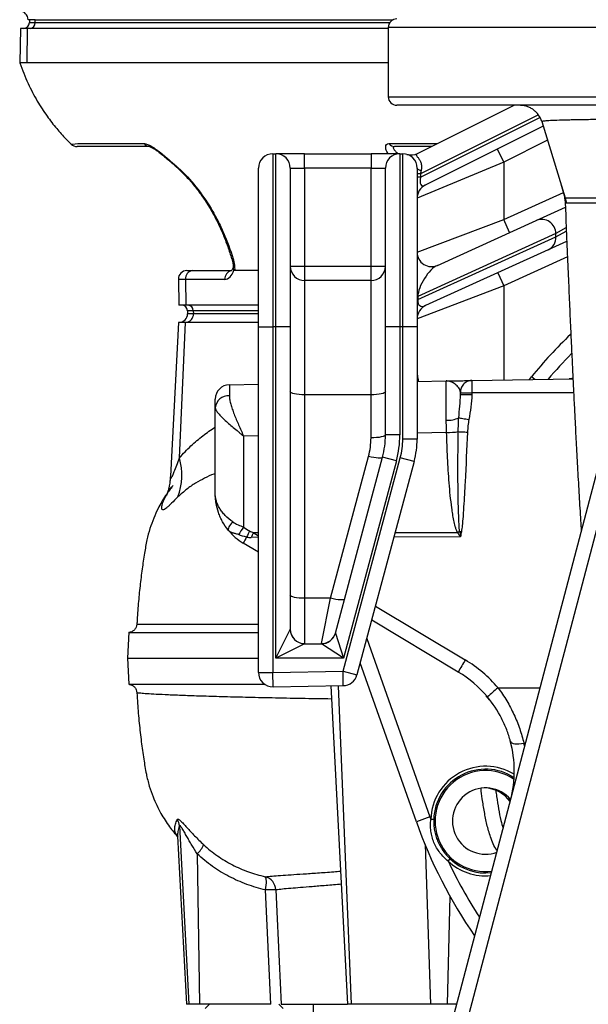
# Model space of a CAD drawing. Header units: millimetres. Extents: x 2249 to 3569, y 988 to 5170.
# Tile 2 of 11: x 2249 to 2644, y 1399 to 2082. Entities that reach past the tile are written whole.
import ezdxf

# ---------------------------------------------------------------- set-up
doc = ezdxf.new("R2010")
doc.units = ezdxf.units.MM
doc.header["$LTSCALE"] = 2

msp = doc.modelspace()

# ---------------------------------------------------------------- linework, layer by layer
at = {"color": 7, "linetype": 'Continuous', "lineweight": 25}
for p, q in [((2258.47, 2081.87), (2255.25, 2081.87)), ((2256.18, 2081.87), (2256.18, 2079.87)), ((2260.2, 2081.87), (2258.47, 2081.87)), ((2260.2, 2079.87), (2260.2, 2081.87)), ((2505.05, 2076.47), (2505.05, 2028.47)), ((2250.07, 2075.87), (2249.66, 2051.85)), ((2254.91, 2075.87), (2250.07, 2075.87)), ((2254.55, 2051.87), (2254.91, 2075.87)), ((2505.05, 2075.87), (2254.91, 2075.87)), ((2505.05, 2051.87), (2254.55, 2051.87)), ((3179.05, 2022.47), (2511.05, 2022.47)), ((2525.4, 1989.04), (2592.25, 2022.47)), ((2611.52, 2011.16), (2627.73, 1958.3)), ((2611.52, 2011.16), (2611.52, 2011.16)), ((2612.49, 2007.99), (2530.58, 1967.04)), ((2289.66, 1995.88), (2335.72, 1995.88)), ((2425.05, 1988.87), (2425.05, 1868.87)), ((2425.05, 1988.87), (2427.05, 1988.87)), ((2427.05, 1868.87), (2427.05, 1988.87)), ((2447.05, 1988.87), (2427.05, 1988.87)), ((2447.05, 1978.87), (2447.05, 1988.87)), ((2447.05, 1988.87), (2493.05, 1988.87)), ((2493.05, 1988.87), (2493.05, 1978.87)), ((2513.05, 1988.87), (2493.05, 1988.87)), ((2535.05, 1993.87), (2509.36, 1993.87)), ((2513.05, 1988.87), (2513.05, 1868.87)), ((2513.05, 1988.87), (2515.05, 1988.87)), ((2515.05, 1868.87), (2515.05, 1988.87)), ((2580.58, 1992.04), (2585.05, 1983.09)), ((2585.05, 1983.09), (2525.05, 1958.09)), ((2585.05, 1983.09), (2585.05, 1943.3)), ((2415.05, 1868.87), (2415.05, 1978.87)), ((2437.05, 1978.87), (2437.05, 1868.87)), ((2437.05, 1978.87), (2447.05, 1978.87)), ((2447.05, 1978.87), (2447.05, 1910.87)), ((2493.05, 1978.87), (2447.05, 1978.87)), ((2493.05, 1978.87), (2503.05, 1978.87)), ((2493.05, 1910.87), (2493.05, 1978.87)), ((2503.05, 1868.87), (2503.05, 1978.87)), ((2525.05, 1978.87), (2525.05, 1868.87)), ((2527.29, 1974.92), (2525.05, 1974.92)), ((2527.29, 1974.92), (2527.29, 1972.69)), ((2527.29, 1972.69), (2525.05, 1972.69)), ((2624.78, 1967.92), (2627.52, 1958.33)), ((2627.73, 1958.3), (2627.73, 1958.3)), ((2627.89, 1954.53), (2627.88, 1954.52)), ((2607.63, 1942.58), (2627.83, 1951.76)), ((2525.05, 1920.57), (2585.05, 1943.3)), ((2539.19, 1911.46), (2607.63, 1942.58)), ((2589.19, 1934.2), (2585.05, 1943.3)), ((2621.31, 1933.47), (2525.5, 1889.91)), ((2621.31, 1931.28), (2621.31, 1933.47)), ((2525.5, 1887.72), (2621.31, 1931.28)), ((2628.58, 1927.94), (2615.9, 1922.17)), ((2615.9, 1922.17), (2530.92, 1883.53)), ((2396.61, 1916.14), (2396.62, 1916.11)), ((2365.46, 1907.87), (2369.53, 1907.87)), ((2369.53, 1907.87), (2396.21, 1907.87)), ((2415.05, 1907.87), (2398.49, 1907.87)), ((2437.05, 1910.87), (2447.05, 1910.87)), ((2447.05, 1910.87), (2447.05, 1900.87)), ((2447.05, 1910.87), (2493.05, 1910.87)), ((2493.05, 1910.87), (2503.05, 1910.87)), ((2493.05, 1900.87), (2493.05, 1910.87)), ((2580.92, 1906.27), (2585.05, 1897.16)), ((2359.46, 1901.76), (2359.77, 1883.87)), ((2364.34, 1901.76), (2364.61, 1883.87)), ((2391.75, 1901.76), (2364.34, 1901.76)), ((2447.05, 1900.87), (2447.05, 1821.66)), ((2493.05, 1900.87), (2447.05, 1900.87)), ((2493.05, 1821.66), (2493.05, 1900.87)), ((2585.05, 1897.16), (2525.05, 1874.43)), ((2525.5, 1889.91), (2525.05, 1889.91)), ((2525.5, 1887.72), (2525.05, 1887.72)), ((2525.5, 1889.91), (2525.5, 1887.72)), ((2364.61, 1883.87), (2359.77, 1883.87)), ((2415.05, 1883.87), (2364.61, 1883.87)), ((2365.8, 1880.01), (2365.88, 1877.87)), ((2369.83, 1880.01), (2369.89, 1877.87)), ((2359.56, 1871.87), (2353.98, 1765.3)), ((2364.43, 1871.87), (2359.56, 1871.87)), ((2360.16, 1777.83), (2364.43, 1871.87)), ((2415.05, 1871.87), (2364.43, 1871.87)), ((2369.89, 1877.87), (2365.88, 1877.87)), ((2415.05, 1877.87), (2369.89, 1877.87)), ((2415.05, 1868.87), (2425.05, 1868.87)), ((2415.05, 1629.06), (2415.05, 1868.87)), ((2425.05, 1868.87), (2425.05, 1629.06)), ((2427.05, 1868.87), (2425.05, 1868.87)), ((2437.05, 1868.87), (2427.05, 1868.87)), ((2427.05, 1638.96), (2427.05, 1868.87)), ((2437.05, 1868.87), (2437.05, 1659.01)), ((2503.05, 1793.87), (2503.05, 1868.87)), ((2513.05, 1868.87), (2503.05, 1868.87)), ((2513.05, 1868.87), (2513.05, 1793.87)), ((2515.05, 1868.87), (2513.05, 1868.87)), ((2525.05, 1868.87), (2515.05, 1868.87)), ((2515.05, 1790.98), (2515.05, 1868.87)), ((2525.05, 1868.87), (2525.05, 1790.98)), ((2525.05, 1830.91), (2545.23, 1831.26)), ((2562.98, 1831.57), (2633.4, 1832.8)), ((2394.88, 1828.64), (2415.05, 1828.99)), ((2385.05, 1812.83), (2385.05, 1818.64)), ((2447.05, 1821.66), (2447.05, 1680.55)), ((2493.05, 1821.66), (2447.05, 1821.66)), ((2493.05, 1791.8), (2493.05, 1821.66)), ((2555.05, 1823.09), (2555.05, 1823.57)), ((2555.05, 1821.87), (2555.05, 1823.09)), ((2555.05, 1823.09), (2562.91, 1823.09)), ((2555.05, 1821.87), (2562.91, 1821.87)), ((2562.91, 1823.09), (2562.91, 1821.87)), ((2385.05, 1753.11), (2385.05, 1812.83)), ((2404.71, 1793), (2404.71, 1729.82)), ((2513.05, 1793.87), (2503.05, 1793.87)), ((2525.05, 1790.98), (2515.05, 1790.98)), ((2465.01, 1680.55), (2491.35, 1778.85)), ((2468.34, 1656.42), (2501.01, 1778.35)), ((2473.66, 1629.91), (2513.35, 1778.04)), ((2510.67, 1775.76), (2501.01, 1778.35)), ((2523.01, 1775.45), (2513.35, 1778.04)), ((2456.98, 1035.96), (2651.19, 1773.74)), ((2510.67, 1775.76), (2474.01, 1638.96)), ((2523.01, 1775.45), (2483.32, 1627.32)), ((2655.1, 1749.96), (2467.91, 1038.86)), ((2415.05, 1712.47), (2404.47, 1718.81)), ((2447.05, 1680.55), (2447.05, 1649.06)), ((2465.01, 1680.55), (2447.05, 1680.55)), ((2458.68, 1649.06), (2465.01, 1680.55)), ((2330.82, 1662.55), (2330.87, 1662.55)), ((2553.56, 1629.36), (2493.52, 1665.39)), ((2325.06, 1656.98), (2324.11, 1638.87)), ((2427.05, 1638.96), (2437.04, 1658.92)), ((2468.34, 1656.34), (2474.01, 1638.96)), ((2447.02, 1648.94), (2427.05, 1638.96)), ((2447.02, 1648.94), (2458.69, 1648.94)), ((2474.01, 1638.96), (2458.69, 1648.94)), ((2324.11, 1638.87), (2325.06, 1620.87)), ((2474.01, 1638.96), (2427.05, 1638.96)), ((2524.52, 1525.46), (2485.55, 1635.63)), ((2415.05, 1629.06), (2425.05, 1629.06)), ((2425.05, 1629.06), (2473.66, 1629.91)), ((2473.66, 1629.91), (2483.32, 1627.32)), ((2425.23, 1619.06), (2473.83, 1619.91)), ((2425.23, 1619.07), (2425.23, 1619.06)), ((2465.26, 1619.76), (2476.83, 1398.87)), ((2473.83, 1619.91), (2473.83, 1619.91)), ((2331.02, 1614.98), (2331.02, 1614.98)), ((2575.29, 1610), (2572.89, 1612.96)), ((2590.94, 1576), (2589.52, 1581.94)), ((2533.95, 1528.8), (2524.52, 1525.46)), ((2536.53, 1527.12), (2534.53, 1527.18)), ((2360.18, 1522.57), (2366.64, 1398.87)), ((2358.98, 1515.21), (2358.54, 1515.75)), ((2358.94, 1515.45), (2365.05, 1398.87)), ((2372.6, 1503.18), (2374.02, 1398.87)), ((2546.5, 1498.27), (2547.87, 1499.73)), ((2423.51, 1398.87), (2419.85, 1478.23)), ((2564.55, 1444.62), (2564.55, 1444.59)), ((2366.64, 1398.87), (2365.05, 1398.87)), ((2374.02, 1398.87), (2366.64, 1398.87)), ((2423.51, 1398.87), (2374.02, 1398.87)), ((2381.05, 1398.87), (2378.05, 1395.87)), ((2432.05, 1395.87), (2429.05, 1398.87)), ((2430.77, 1398.87), (2476.83, 1398.87)), ((2453.05, 1398.87), (2453.05, 1384.87)), ((2479.21, 1398.87), (2476.83, 1398.87)), ((2534.31, 1398.87), (2479.21, 1398.87)), ((2545.79, 1398.87), (2534.31, 1398.87)), ((2552.51, 1398.87), (2545.79, 1398.87))]:
    msp.add_line(p, q, dxfattribs=at)
at = {"color": 8, "linetype": 'Continuous', "lineweight": 25}
for p, q in [((2256.18, 2079.87), (2260.2, 2079.87)), ((2260.2, 2081.87), (2508.45, 2081.87)), ((2260.2, 2079.87), (2506.11, 2079.87)), ((3185.05, 2076.47), (2505.05, 2076.47)), ((2505.05, 2028.47), (3185.05, 2028.47)), ((2609.16, 2015.86), (2527.29, 1974.92)), ((2527.29, 1972.69), (2610.06, 2014.07)), ((2505.48, 1995.88), (2539.08, 1995.88)), ((2615.46, 1998.3), (2585.05, 1983.09)), ((2585.05, 1943.3), (2626.44, 1962.11)), ((2628.39, 1954.56), (2627.89, 1954.53)), ((2628.21, 1937.39), (2621.31, 1933.47)), ((2621.31, 1931.28), (2628.27, 1935.23)), ((2629.26, 1917.26), (2585.05, 1897.16)), ((2364.34, 1901.76), (2359.46, 1901.76)), ((2585.05, 1897.16), (2585.05, 1831.96)), ((2369.83, 1880.01), (2365.8, 1880.01)), ((2415.05, 1880.01), (2369.83, 1880.01)), ((2602.95, 1832.27), (2604.35, 1834.22)), ((2606.67, 1832.33), (2604.35, 1834.22)), ((2633.54, 1823.09), (2562.91, 1823.09)), ((2415.05, 1793.18), (2404.71, 1793)), ((2545.5, 1795.45), (2525.05, 1795.1)), ((2415.05, 1722.88), (2409.95, 1722.75)), ((2411.42, 1726.05), (2415.05, 1726.06)), ((2411.42, 1726.05), (2415.05, 1723.81)), ((2555.05, 1723.05), (2508.96, 1723.01)), ((2509.8, 1726.14), (2552.98, 1726.18)), ((2496.13, 1675.14), (2558.43, 1637.76)), ((2490.12, 1652.69), (2533.95, 1528.8)), ((2425.23, 1619.06), (2425.05, 1629.06)), ((2473.83, 1619.91), (2473.66, 1629.91)), ((2470.39, 1619.85), (2479.21, 1398.87)), ((2581.12, 1618.37), (2610.29, 1618.37)), ((2600.21, 1580.08), (2599.03, 1580.08)), ((2589.59, 1539.8), (2588.59, 1542.42)), ((2358.54, 1515.75), (2358.43, 1515.89)), ((2530.55, 1509.68), (2534.31, 1398.87)), ((2547.75, 1473.91), (2545.79, 1398.87))]:
    msp.add_line(p, q, dxfattribs=at)
at = {"color": 8, "linetype": 'Continuous', "lineweight": 25, "flags": 128}
for points in [[(2285.22, 1995.57), (2285.2, 1995.56), (2286.12, 1995.63), (2288.02, 1995.76), (2289.66, 1995.88), (2289.66, 1995.88), (2289.66, 1995.88)], [(2358.46, 1979.46), (2358.79, 1979.25), (2359.31, 1979.16)], [(2627.15, 1958.34), (2627.73, 1958.3), (2627.73, 1958.3), (2627.73, 1958.3)], [(2358.96, 1515.23), (2358.95, 1515.24), (2358.43, 1515.89)]]:
    msp.add_lwpolyline(points, dxfattribs=at)
at = {"color": 7, "linetype": 'Continuous', "lineweight": 25, "flags": 128}
for points in [[(2527.76, 1977.13), (2527.15, 1977.31), (2526.61, 1977.51), (2526.14, 1977.72), (2525.76, 1977.94), (2525.45, 1978.16), (2525.23, 1978.39), (2525.1, 1978.63), (2525.05, 1978.87)], [(2447.05, 1821.66), (2445.1, 1821.7), (2443.23, 1821.82), (2441.5, 1822.01), (2439.98, 1822.27), (2438.74, 1822.58), (2437.82, 1822.94), (2437.25, 1823.33), (2437.05, 1823.74)], [(2503.05, 1823.74), (2502.86, 1823.33), (2502.29, 1822.94), (2501.37, 1822.58), (2500.13, 1822.27), (2498.61, 1822.01), (2496.88, 1821.82), (2495.01, 1821.7), (2493.05, 1821.66)], [(2553.92, 1805.71), (2554.46, 1805.62), (2555.12, 1805.5), (2555.9, 1805.37), (2556.77, 1805.22), (2557.72, 1805.06), (2558.74, 1804.89), (2559.79, 1804.71), (2560.87, 1804.53)], [(2503.05, 1793.87), (2502.86, 1793.47), (2502.29, 1793.08), (2501.37, 1792.72), (2500.13, 1792.4), (2498.61, 1792.15), (2496.88, 1791.95), (2495.01, 1791.84), (2493.05, 1791.8)], [(2553.54, 1796.11), (2554.13, 1796.08), (2554.79, 1796.04), (2555.54, 1796.01), (2556.34, 1795.97), (2557.2, 1795.93), (2558.1, 1795.88), (2559.03, 1795.84), (2559.97, 1795.79)], [(2501.01, 1778.35), (2500.74, 1778.03), (2500.13, 1777.81), (2499.21, 1777.71), (2498, 1777.72), (2496.56, 1777.85), (2494.93, 1778.08), (2493.17, 1778.42), (2491.35, 1778.85)], [(2397.29, 1733.49), (2396.41, 1732.58), (2395.64, 1731.67), (2395, 1730.79), (2394.5, 1729.97), (2394.18, 1729.22), (2394.02, 1728.57), (2394.04, 1728.03), (2394.23, 1727.62)], [(2554.5, 1726.95), (2554.66, 1726.92), (2554.81, 1726.89), (2554.96, 1726.86), (2555.11, 1726.83), (2555.27, 1726.8), (2555.42, 1726.78), (2555.57, 1726.75), (2555.73, 1726.72)], [(2447.05, 1680.55), (2445.1, 1680.59), (2443.23, 1680.71), (2441.5, 1680.9), (2439.98, 1681.16), (2438.74, 1681.48), (2437.82, 1681.84), (2437.25, 1682.23), (2437.05, 1682.63)], [(2474.67, 1680.04), (2474.4, 1679.72), (2473.79, 1679.51), (2472.87, 1679.4), (2471.66, 1679.42), (2470.22, 1679.54), (2468.59, 1679.78), (2466.83, 1680.12), (2465.01, 1680.55)], [(2589.72, 1581.31), (2590.04, 1580.72), (2590.67, 1580.24), (2591.58, 1579.87), (2592.74, 1579.63), (2594.11, 1579.53), (2595.65, 1579.58), (2597.31, 1579.76), (2599.03, 1580.08)], [(2419.85, 1478.23), (2420.16, 1479.92), (2420.38, 1481.54), (2420.5, 1483.04), (2420.52, 1484.38), (2420.45, 1485.52), (2420.28, 1486.41), (2420.01, 1487.05), (2419.66, 1487.4)], [(2427.11, 1478.23), (2428.03, 1458.27), (2430.77, 1398.87)]]:
    msp.add_lwpolyline(points, dxfattribs=at)
at = {"color": 7, "linetype": 'Continuous', "lineweight": 25}
for centre, radius, start, end in [((2249.25, 2081.87), 6, 0, 88), ((2252.18, 2079.87), 4, 270, 0), ((2256.45, 2079.62), 3.76, 274.40195, 3.81126), ((2511.05, 2076.47), 6, 90, 180), ((2511.05, 2028.47), 6, 180, 270), ((2289.27, 1999.87), 6, 226.8555, 270.00543), ((2339.69, 1998.8), 4.93, 216.24025, 268.93684), ((2509.45, 1998.8), 4.93, 216.24025, 268.93684), ((2425.05, 1978.87), 10, 90, 180), ((2427.05, 1978.87), 10, 0, 90), ((2513.05, 1978.87), 10, 90, 180), ((2515.05, 1978.87), 10, 0, 90), ((2520.93, 1997.99), 10, 252.91812, 296.56505), ((2535.05, 1958.09), 10, 116.56505, 180), ((2611.36, 1933.35), 9.96, 0.7218, 112.02721), ((2611.86, 1930.74), 9.47, 295.27494, 3.26956), ((2535.05, 1920.57), 10, 180, 294.4479), ((2365.46, 1901.87), 6, 90, 181), ((2369.98, 1902.23), 5.66, 94.49264, 184.70908), ((2447.05, 1910.87), 10, 180, 270), ((2493.05, 1910.87), 10, 270, 0), ((2361.8, 1879.87), 4, 2, 90), ((2366.09, 1880.14), 3.74, 357.99135, 85.77988), ((2535.05, 1874.43), 10, 114.4479, 180), ((2359.88, 1877.87), 6, 270, 0), ((2364.27, 1877.49), 5.64, 274.40195, 3.81126), ((2845.05, 1638.87), 300, 135.21168, 139.80277), ((2395.05, 1818.64), 10, 91, 180), ((2394.13, 1811.78), 9.14, 85.67802, 173.40235), ((2546.06, 1822.71), 18.73, 267.53607, 294.7954), ((2443.05, 1791.8), 50, 345, 0), ((2443.05, 1793.87), 60, 345, 0), ((2443.05, 1793.87), 70, 345, 0), ((2465.05, 1790.98), 50, 345, 0), ((2465.05, 1790.98), 60, 345, 0), ((2544.6, 1856.42), 60.98, 270.84688, 278.43075), ((2318.81, 1765.79), 43.06, 339.67069, 16.23616), ((2469.96, 1680.83), 81.59, 143.10493, 147.49542), ((2425.05, 1753.11), 40, 219.59582, 239.03624), ((2457.21, 1691.77), 59.26, 148.2513, 152.85089), ((2511.83, 1675.29), 115.33, 153.211, 155.58834), ((2528.11, 1672.13), 128.55, 155.1959, 156.80784), ((2510.05, 1814.11), 97.85, 296.02238, 297.02175), ((2447.06, 1658.96), 10.02, 180.23074, 269.76926), ((2447.03, 1659.04), 9.98, 180.138, 270.13734), ((2458.73, 1659.02), 9.96, 269.73946, 344.90172), ((2458.66, 1658.96), 10.02, 270.16759, 344.83241), ((2695.97, 1552.43), 161.86, 148.18201, 151.62078), ((2512.23, 1560.76), 89.8, 39.90503, 59.03624), ((2425.05, 1629.06), 10, 180, 271.00031), ((2473.66, 1629.91), 10, 271.00032, 345), ((2512.4, 1560.76), 80, 39.90503, 59.03624), ((2717.18, 1451.93), 214.98, 129.26652, 131.84386), ((2512.4, 1560.76), 80, 345.25212, 14.88688), ((2572.51, 1525.98), 36, 56.89661, 178.18348), ((2572.51, 1525.98), 35, 55.63185, 277.17914), ((2572.51, 1525.98), 23, 40.78406, 290.33278), ((2570.43, 1525.12), 24, 37.14782, 83.67996), ((2350.4, 1521.88), 9.8, 3.99925, 31.88351), ((2845.05, 1638.87), 340, 199.48424, 214.49386), ((2845.05, 1638.87), 330, 199.48424, 199.7822), ((2359.98, 1516.4), 18.28, 313.681, 338.37317), ((2572.51, 1525.98), 36, 226.81652, 276.55407), ((2417.11, 1477.72), 10.01, 2.92818, 75.23841), ((2423.48, 1417.43), 60.91, 86.58544, 93.41456)]:
    msp.add_arc(centre, radius, start, end, dxfattribs=at)
at = {"color": 8, "linetype": 'Continuous', "lineweight": 25}
for centre, radius, start, end in [((2397.22, 1916.71), 0.852, 224.96874, 285.40114), ((2397.5, 1902.19), 5.76, 102.81636, 184.27106), ((2845.05, 1638.87), 310, 133.56402, 140.93777), ((2512.25, 1557.01), 89.8, 13.37573, 14.88688), ((2572.51, 1525.98), 38, 58.70513, 178.18348), ((2845.05, 1638.87), 330, 205.2178, 212.96436), ((2572.51, 1525.98), 38, 226.81652, 275.38206)]:
    msp.add_arc(centre, radius, start, end, dxfattribs=at)
at = {"color": 7, "linetype": 'Continuous', "lineweight": 25}
for centre, major_axis, ratio, start_param, end_param in [((2535.05, 1982.69), (6.69, 13.65), 0.320532, 2.140391, 2.3235), ((2535.05, 1980.45), (6.69, 13.65), 0.320532, 2.3235, 3.539525), ((2391.51, 1917.76), (-0.32, 16), 0.499848, 3.131519, 4.055572), ((2535.05, 1898.6), (7.97, 13.06), 0.404518, 0.537454, 2.514573), ((2535.05, 1896.4), (7.97, 13.06), 0.404518, 2.514573, 3.679047), ((2545.05, 1791.25), (0.17, 40.01), 0.003926, 5.036695, 6.283271), ((2563.05, 1823.09), (0, 10), 0.013962, 0.558574, 1.570796), ((2395.05, 1788.63), (-0.17, 40), 0.003927, 0.000051, 0.632618), ((2386.25, 1741.18), (28.94, -16.35), 0.293763, 5.653463, 5.817361), ((2386.11, 1742.01), (28.67, -17.03), 0.053797, 5.66121, 5.825108)]:
    msp.add_ellipse(centre, major_axis=major_axis, ratio=ratio, start_param=start_param, end_param=end_param, dxfattribs=at)
for points, knots in [([(2249.66, 2051.87), (2251.42, 2047.07), (2254.79, 2037.95), (2261.28, 2025.68), (2267.99, 2015.26), (2274.73, 2006.59), (2280.41, 2000.15), (2283.95, 1996.74), (2285.2, 1995.54)], [0, 0, 0, 0, 0.227858, 0.43344, 0.617531, 0.78059, 0.92285, 1, 1, 1, 1]), ([(2611.52, 2011.16), (2611.02, 2012.79), (2610.27, 2014.31), (2608.8, 2016.4), (2608.25, 2017.05), (2607.07, 2018.26), (2606.43, 2018.82), (2605.4, 2019.58), (2605.05, 2019.82), (2604.33, 2020.27), (2603.96, 2020.48), (2602.83, 2021.06), (2602.05, 2021.39), (2600.44, 2021.92), (2599.61, 2022.13), (2598.34, 2022.33), (2597.92, 2022.38), (2597.07, 2022.45), (2596.65, 2022.47), (2596.23, 2022.47)], [0, 0, 0, 0, 0.25, 0.25, 0.375, 0.375, 0.5, 0.5, 0.5625, 0.5625, 0.625, 0.625, 0.75, 0.75, 0.875, 0.875, 0.9375, 0.9375, 1, 1, 1, 1]), ([(2845.05, 2013.47), (2837.37, 2013.47), (2829.72, 2013.46), (2818.28, 2013.46), (2814.47, 2013.45), (2806.88, 2013.44), (2803.12, 2013.44), (2791.89, 2013.42), (2784.52, 2013.41), (2769.96, 2013.37), (2762.78, 2013.35), (2752.17, 2013.32), (2748.66, 2013.31), (2741.75, 2013.28), (2738.35, 2013.27), (2728.29, 2013.22), (2721.79, 2013.19), (2709.2, 2013.12), (2703.11, 2013.09), (2694.28, 2013.03), (2691.39, 2013.01), (2687.13, 2012.98), (2685.72, 2012.96), (2682.95, 2012.94), (2681.57, 2012.93), (2674.82, 2012.88), (2669.71, 2012.83), (2660.08, 2012.73), (2655.56, 2012.68), (2647.11, 2012.56), (2643.18, 2012.5), (2638.64, 2012.42), (2637.75, 2012.41), (2636.02, 2012.38), (2635.18, 2012.36), (2632.71, 2012.31), (2631.16, 2012.28), (2626.77, 2012.17), (2624.19, 2012.1), (2619.73, 2011.94), (2617.85, 2011.86), (2615.56, 2011.72), (2614.88, 2011.68), (2613.71, 2011.58), (2613.21, 2011.53), (2612.41, 2011.43), (2612.1, 2011.38), (2611.78, 2011.3), (2611.7, 2011.27), (2611.57, 2011.21), (2611.54, 2011.18), (2611.52, 2011.16)], [0, 0, 0, 0, 0.0625, 0.0625, 0.09375, 0.09375, 0.125, 0.125, 0.1875, 0.1875, 0.25, 0.25, 0.28125, 0.28125, 0.3125, 0.3125, 0.375, 0.375, 0.4375, 0.4375, 0.46875, 0.46875, 0.484375, 0.484375, 0.5, 0.5, 0.5625, 0.5625, 0.625, 0.625, 0.6875, 0.6875, 0.703125, 0.703125, 0.71875, 0.71875, 0.75, 0.75, 0.8125, 0.8125, 0.875, 0.875, 0.90625, 0.90625, 0.9375, 0.9375, 0.96875, 0.96875, 0.984375, 0.984375, 1, 1, 1, 1]), ([(2335.72, 1995.88), (2336.06, 1995.88), (2336.44, 1995.84), (2337.25, 1995.66), (2337.68, 1995.52), (2338.59, 1995.18), (2339.06, 1994.97), (2340.04, 1994.48), (2340.55, 1994.2), (2342.09, 1993.29), (2343.13, 1992.59), (2344.73, 1991.44), (2345.26, 1991.04), (2346.33, 1990.23), (2346.86, 1989.82), (2347.91, 1988.98), (2348.43, 1988.55), (2349.48, 1987.69), (2350, 1987.25), (2351.55, 1985.94), (2352.56, 1985.08), (2354.54, 1983.36), (2355.51, 1982.5), (2356.95, 1981.24), (2357.43, 1980.82), (2358.38, 1979.99), (2358.85, 1979.58), (2359.31, 1979.16)], [0, 0, 0, 0, 0.0625, 0.0625, 0.125, 0.125, 0.1875, 0.1875, 0.25, 0.25, 0.375, 0.375, 0.4375, 0.4375, 0.5, 0.5, 0.5625, 0.5625, 0.625, 0.625, 0.75, 0.75, 0.875, 0.875, 0.9375, 0.9375, 1, 1, 1, 1]), ([(2339.6, 1993.87), (2331.56, 1993.87), (2319.5, 1993.87), (2305.75, 1993.87), (2297.34, 1993.87), (2292.46, 1993.87), (2290.07, 1993.87), (2289.28, 1993.87), (2289.36, 1993.87), (2289.38, 1993.87)], [0, 0, 0, 0, 0.440234, 0.660352, 0.770643, 0.880584, 0.927469, 0.975593, 1, 1, 1, 1]), ([(2339.49, 1993.87), (2339.48, 1993.87), (2339.46, 1993.87), (2339.97, 1993.73), (2340.96, 1993.29), (2342.38, 1992.5), (2344.17, 1991.33), (2346.31, 1989.77), (2348.73, 1987.85), (2351.42, 1985.61), (2354.32, 1983.14), (2356.73, 1981.05), (2358.05, 1979.81), (2358.45, 1979.44)], [0, 0, 0, 0, 0.029165, 0.083794, 0.147577, 0.219929, 0.305393, 0.403103, 0.514683, 0.641082, 0.781619, 0.93464, 1, 1, 1, 1]), ([(2525.4, 1989.04), (2525.13, 1988.91), (2524.89, 1988.76), (2524.55, 1988.44), (2524.44, 1988.27), (2524.42, 1987.86), (2524.51, 1987.63), (2524.83, 1987.17), (2524.97, 1987.01), (2525.28, 1986.63), (2525.46, 1986.42), (2525.85, 1985.95), (2526.05, 1985.7), (2526.45, 1985.13), (2526.66, 1984.82), (2527.23, 1983.84), (2527.55, 1983.1), (2528, 1981.47), (2528.11, 1980.62), (2528.1, 1978.88), (2527.98, 1977.99), (2527.76, 1977.13)], [0, 0, 0, 0, 0.125, 0.125, 0.25, 0.25, 0.375, 0.375, 0.4375, 0.4375, 0.5, 0.5, 0.5625, 0.5625, 0.625, 0.625, 0.75, 0.75, 0.875, 0.875, 1, 1, 1, 1]), ([(2358.5, 1979.5), (2358.77, 1979.23), (2360.94, 1977.05), (2365.13, 1973.06), (2370.55, 1966.75), (2375.69, 1959.97), (2380.44, 1952.75), (2384.84, 1945.07), (2388.77, 1937.1), (2392.19, 1928.76), (2394.71, 1921.77), (2396, 1917.43), (2396.41, 1916.05)], [0, 0, 0, 0, 0.015632, 0.126339, 0.242707, 0.356999, 0.472885, 0.590831, 0.710157, 0.824408, 0.94424, 1, 1, 1, 1]), ([(2359.31, 1979.16), (2363.76, 1975.1), (2367.88, 1970.68), (2375.49, 1961.21), (2378.99, 1956.16), (2383.79, 1948.11), (2385.32, 1945.35), (2388.21, 1939.72), (2389.56, 1936.84), (2393.38, 1928.09), (2395.58, 1922.07), (2397.45, 1915.89)], [0, 0, 0, 0, 0.25, 0.25, 0.5, 0.5, 0.625, 0.625, 0.75, 0.75, 1, 1, 1, 1]), ([(2627.64, 1958.36), (2627.32, 1958.36), (2626.98, 1958.35), (2627.14, 1958.34), (2627.15, 1958.34)], [0, 0, 0, 0, 0.937195, 1, 1, 1, 1]), ([(2627.11, 1958.32), (2627.13, 1958.24), (2627.51, 1957.28), (2627.72, 1955.99), (2627.69, 1954.78), (2627.68, 1954.53)], [0, 0, 0, 0, 0.062058, 0.799145, 1, 1, 1, 1]), ([(2627.73, 1958.3), (2627.74, 1958.3), (2627.76, 1958.3), (2627.8, 1958.3), (2627.85, 1958.3), (2627.98, 1958.3), (2628.11, 1958.29), (2628.38, 1958.29), (2628.59, 1958.29), (2629.27, 1958.28), (2629.82, 1958.28), (2631.73, 1958.27), (2633.36, 1958.27), (2637.36, 1958.26), (2639.72, 1958.26), (2643.14, 1958.26), (2643.85, 1958.26), (2645.31, 1958.26), (2646.06, 1958.27), (2648.39, 1958.27), (2650.02, 1958.27), (2655.15, 1958.27), (2658.9, 1958.27), (2667.04, 1958.28), (2671.43, 1958.29), (2678.5, 1958.29), (2680.94, 1958.29), (2685.99, 1958.3), (2688.6, 1958.3), (2696.62, 1958.3), (2702.24, 1958.3), (2708.13, 1958.31)], [0, 0, 0, 0, 0.003906, 0.003906, 0.007813, 0.015625, 0.03125, 0.03125, 0.0625, 0.0625, 0.125, 0.125, 0.25, 0.25, 0.375, 0.375, 0.40625, 0.40625, 0.4375, 0.4375, 0.5, 0.5, 0.625, 0.625, 0.75, 0.75, 0.8125, 0.8125, 0.875, 0.875, 1, 1, 1, 1]), ([(2627.74, 1954.52), (2627.8, 1952.98), (2628.16, 1943.78), (2628.81, 1927.8), (2629.68, 1907.08), (2630.52, 1887.88), (2631.31, 1870.16), (2632.06, 1853.92), (2632.74, 1839.4), (2633.36, 1826.56), (2633.92, 1815.31), (2634.41, 1805.58), (2634.85, 1796.96), (2635.44, 1785.72), (2636.23, 1771.19), (2637.21, 1753.72), (2638.1, 1738.66), (2638.64, 1730.06), (2638.84, 1726.82)], [0, 0, 0, 0, 0.017319, 0.103388, 0.184135, 0.259535, 0.33289, 0.40023, 0.461546, 0.516884, 0.566244, 0.609588, 0.646913, 0.68275, 0.763931, 0.853178, 0.944784, 1, 1, 1, 1]), ([(2708.85, 1954.5), (2702.98, 1954.5), (2697.41, 1954.51), (2686.85, 1954.52), (2681.86, 1954.52), (2672.46, 1954.54), (2668.05, 1954.54), (2661.87, 1954.55), (2659.88, 1954.55), (2656.09, 1954.56), (2654.29, 1954.56), (2649.15, 1954.57), (2646.07, 1954.57), (2640.62, 1954.58), (2638.24, 1954.58), (2635.2, 1954.58), (2634.27, 1954.58), (2632.59, 1954.58), (2631.85, 1954.58), (2629.89, 1954.57), (2628.96, 1954.57), (2628.39, 1954.56)], [0, 0, 0, 0, 0.125, 0.125, 0.25, 0.25, 0.375, 0.375, 0.4375, 0.4375, 0.5, 0.5, 0.625, 0.625, 0.75, 0.75, 0.8125, 0.8125, 0.875, 0.875, 1, 1, 1, 1]), ([(2396.58, 1916.14), (2396.77, 1915.48), (2397.22, 1913.97), (2397.49, 1911.79), (2397.55, 1910.29), (2397.48, 1909.74), (2397.48, 1909.74)], [0, 0, 0, 0, 0.2804732, 0.644946, 0.9998926, 1, 1, 1, 1]), ([(2397.45, 1915.89), (2397.66, 1915.19), (2397.84, 1914.49), (2398.14, 1913.1), (2398.26, 1912.41), (2398.44, 1911.05), (2398.49, 1910.39), (2398.54, 1909.11), (2398.53, 1908.48), (2398.49, 1907.87)], [0, 0, 0, 0, 0.25, 0.25, 0.5, 0.5, 0.75, 0.75, 1, 1, 1, 1]), ([(2397.48, 1909.98), (2397.46, 1909.92), (2397.23, 1909.29), (2396.77, 1908.43), (2396.21, 1907.73), (2396.17, 1907.71), (2396.14, 1907.69)], [0, 0, 0, 0, 0.039293, 0.386067, 0.722085, 1, 1, 1, 1]), ([(2397.56, 1909.73), (2397.53, 1909.58), (2397.43, 1909.07), (2397.79, 1908.52), (2398.04, 1908.12)], [0, 0, 0, 0, 0.291749, 1, 1, 1, 1]), ([(2545.23, 1831.26), (2545.24, 1831.26), (2547.36, 1831.3), (2551.48, 1831.37), (2557.02, 1831.47), (2560.57, 1831.53), (2562.31, 1831.56), (2562.51, 1831.56), (2562.56, 1831.56)], [0, 0, 0, 0, 0.001299, 0.272343, 0.531337, 0.789464, 0.943953, 1, 1, 1, 1]), ([(2555.05, 1823.57), (2555.05, 1824.05), (2554.93, 1824.54), (2554.51, 1825.5), (2554.23, 1825.98), (2553.21, 1827.38), (2552.34, 1828.25), (2550.46, 1829.7), (2549.44, 1830.29), (2547.88, 1830.88), (2547.36, 1831.03), (2546.56, 1831.18), (2546.3, 1831.21), (2545.76, 1831.26), (2545.49, 1831.27), (2545.23, 1831.26)], [0, 0, 0, 0, 0.125, 0.125, 0.25, 0.25, 0.5, 0.5, 0.75, 0.75, 0.875, 0.875, 0.9375, 0.9375, 1, 1, 1, 1]), ([(2562.91, 1831.57), (2562.37, 1831.56), (2561.83, 1831.5), (2560.77, 1831.26), (2560.25, 1831.08), (2559.27, 1830.64), (2558.8, 1830.37), (2557.93, 1829.74), (2557.53, 1829.38), (2556.82, 1828.61), (2556.5, 1828.19), (2555.96, 1827.3), (2555.74, 1826.84), (2555.38, 1825.9), (2555.25, 1825.41), (2555.13, 1824.7), (2555.1, 1824.47), (2555.06, 1824.01), (2555.05, 1823.79), (2555.05, 1823.57)], [0, 0, 0, 0, 0.125, 0.125, 0.25, 0.25, 0.375, 0.375, 0.5, 0.5, 0.625, 0.625, 0.75, 0.75, 0.875, 0.875, 0.9375, 0.9375, 1, 1, 1, 1]), ([(2630.4, 1832.75), (2630.41, 1832.75), (2631.3, 1832.76), (2632.18, 1832.96), (2633.05, 1833.15)], [0, 0, 0, 0, 0.0096793, 1, 1, 1, 1]), ([(2394.82, 1820.9), (2394.82, 1820.03), (2394.92, 1819.11), (2395.26, 1817.17), (2395.5, 1816.15), (2395.95, 1814.55), (2396.12, 1814), (2396.47, 1812.89), (2396.65, 1812.33), (2397.25, 1810.63), (2397.68, 1809.47), (2398.61, 1807.1), (2399.1, 1805.88), (2400.15, 1803.39), (2400.69, 1802.12), (2401.8, 1799.56), (2402.37, 1798.27), (2403.24, 1796.3), (2403.53, 1795.65), (2403.97, 1794.65), (2404.12, 1794.32), (2404.41, 1793.66), (2404.56, 1793.33), (2404.71, 1793)], [0, 0, 0, 0, 0.125, 0.125, 0.25, 0.25, 0.3125, 0.3125, 0.375, 0.375, 0.5, 0.5, 0.625, 0.625, 0.75, 0.75, 0.875, 0.875, 0.9375, 0.9375, 0.96875, 0.96875, 1, 1, 1, 1]), ([(2553.92, 1805.71), (2554.16, 1808.43), (2554.44, 1811.14), (2554.88, 1816.51), (2555.05, 1819.19), (2555.05, 1821.87)], [0, 0, 0, 0, 0.5, 0.5, 1, 1, 1, 1]), ([(2562.91, 1821.87), (2562.91, 1818.94), (2562.65, 1816.04), (2561.87, 1810.28), (2561.35, 1807.41), (2560.87, 1804.53)], [0, 0, 0, 0, 0.5, 0.5, 1, 1, 1, 1]), ([(2385.05, 1812.83), (2385.05, 1812.33), (2385.21, 1811.77), (2385.66, 1810.87), (2385.84, 1810.55), (2386.27, 1809.9), (2386.52, 1809.55), (2387.35, 1808.5), (2388.01, 1807.76), (2389.53, 1806.19), (2390.39, 1805.35), (2392.24, 1803.65), (2393.23, 1802.76), (2395.33, 1800.94), (2396.44, 1799.99), (2398.71, 1798.06), (2399.89, 1797.07), (2401.68, 1795.56), (2402.28, 1795.05), (2403.19, 1794.28), (2403.49, 1794.03), (2404.1, 1793.51), (2404.41, 1793.25), (2404.71, 1793)], [0, 0, 0, 0, 0.125, 0.125, 0.1875, 0.1875, 0.25, 0.25, 0.375, 0.375, 0.5, 0.5, 0.625, 0.625, 0.75, 0.75, 0.875, 0.875, 0.9375, 0.9375, 0.96875, 0.96875, 1, 1, 1, 1]), ([(2545.5, 1795.45), (2545.46, 1796.91), (2545.4, 1798.35), (2545.3, 1801.2), (2545.25, 1802.61), (2545.26, 1804)], [0, 0, 0, 0, 0.5, 0.5, 1, 1, 1, 1]), ([(2553.54, 1796.11), (2553.56, 1797.72), (2553.6, 1799.32), (2553.71, 1802.53), (2553.79, 1804.12), (2553.92, 1805.71)], [0, 0, 0, 0, 0.5, 0.5, 1, 1, 1, 1]), ([(2560.87, 1804.53), (2560.63, 1803.08), (2560.44, 1801.63), (2560.15, 1798.72), (2560.04, 1797.26), (2559.97, 1795.79)], [0, 0, 0, 0, 0.5, 0.5, 1, 1, 1, 1]), ([(2552.98, 1726.18), (2552.65, 1726.85), (2552.39, 1727.53), (2551.91, 1728.91), (2551.7, 1729.61), (2551.13, 1731.72), (2550.8, 1733.14), (2550.22, 1736), (2549.96, 1737.44), (2549.49, 1740.32), (2549.28, 1741.76), (2548.68, 1746.09), (2548.34, 1748.98), (2547.74, 1754.77), (2547.48, 1757.67), (2546.78, 1766.37), (2546.43, 1772.18), (2545.86, 1783.81), (2545.65, 1789.63), (2545.5, 1795.45)], [0, 0, 0, 0, 0.03125, 0.03125, 0.0625, 0.0625, 0.125, 0.125, 0.1875, 0.1875, 0.25, 0.25, 0.375, 0.375, 0.5, 0.5, 0.75, 0.75, 1, 1, 1, 1]), ([(2554.5, 1726.95), (2554.34, 1728.38), (2554.24, 1729.82), (2554.06, 1732.69), (2553.99, 1734.13), (2553.8, 1738.45), (2553.71, 1741.34), (2553.49, 1749.98), (2553.41, 1755.75), (2553.29, 1773.04), (2553.36, 1784.57), (2553.54, 1796.11)], [0, 0, 0, 0, 0.0625, 0.0625, 0.125, 0.125, 0.25, 0.25, 0.5, 0.5, 1, 1, 1, 1]), ([(2559.97, 1795.79), (2559.42, 1784.27), (2558.88, 1772.74), (2557.98, 1755.46), (2557.67, 1749.7), (2557.12, 1741.07), (2556.92, 1738.2), (2556.57, 1733.88), (2556.44, 1732.45), (2556.22, 1730.3), (2556.14, 1729.58), (2555.96, 1728.15), (2555.86, 1727.43), (2555.73, 1726.72)], [0, 0, 0, 0, 0.5, 0.5, 0.75, 0.75, 0.875, 0.875, 0.9375, 0.9375, 0.96875, 0.96875, 1, 1, 1, 1]), ([(2353.95, 1765.39), (2353.91, 1764.59), (2353.83, 1762.84), (2353.53, 1760.52), (2353.15, 1758.26), (2352.7, 1756.24), (2352.23, 1754.51), (2351.83, 1753.24), (2351.53, 1752.44), (2351.38, 1752.07), (2351.39, 1752.11), (2351.4, 1752.12)], [0, 0, 0, 0, 0.0987466, 0.2142456, 0.3124411, 0.439223, 0.559162, 0.6792159, 0.8032108, 0.9352447, 1, 1, 1, 1]), ([(2355.01, 1757.7), (2353.52, 1755.75), (2349.93, 1751.05), (2345.8, 1743.73), (2342.26, 1736.02), (2339.63, 1728.76), (2337.47, 1720.67), (2335.89, 1711.28), (2334.28, 1700.62), (2332.82, 1688.93), (2331.64, 1676.61), (2330.95, 1667.75), (2330.76, 1663), (2330.74, 1662.55)], [0, 0, 0, 0, 0.074072, 0.178623, 0.252698, 0.329753, 0.410645, 0.504264, 0.615625, 0.733818, 0.857489, 0.986588, 1, 1, 1, 1]), ([(2359.19, 1750.83), (2357.59, 1749.24), (2356.13, 1747.77), (2354.18, 1745.85), (2353.56, 1745.25), (2352.41, 1744.19), (2351.88, 1743.72), (2350.91, 1742.92), (2350.47, 1742.6), (2349.89, 1742.24), (2349.7, 1742.14), (2349.36, 1741.99), (2349.2, 1741.94), (2348.77, 1741.85), (2348.54, 1741.88), (2348.18, 1742.12), (2348.05, 1742.33), (2347.83, 1743.2), (2347.91, 1744.09), (2348.32, 1745.75), (2348.51, 1746.36), (2348.98, 1747.66), (2349.26, 1748.35), (2350.26, 1750.51), (2351.1, 1752.07), (2353.16, 1755.34), (2354.37, 1757.05), (2355.77, 1758.8)], [0, 0, 0, 0, 0.125, 0.125, 0.1875, 0.1875, 0.25, 0.25, 0.3125, 0.3125, 0.34375, 0.34375, 0.375, 0.375, 0.4375, 0.4375, 0.5, 0.5, 0.625, 0.625, 0.6875, 0.6875, 0.75, 0.75, 0.875, 0.875, 1, 1, 1, 1]), ([(2397.29, 1733.49), (2395.26, 1734.93), (2393.5, 1736.42), (2391.2, 1738.78), (2390.49, 1739.58), (2389.21, 1741.21), (2388.63, 1742.03), (2387.61, 1743.69), (2387.17, 1744.52), (2386.4, 1746.22), (2386.08, 1747.07), (2385.57, 1748.79), (2385.37, 1749.65), (2385.18, 1750.95), (2385.13, 1751.38), (2385.09, 1752.03), (2385.07, 1752.25), (2385.06, 1752.68), (2385.05, 1752.9), (2385.05, 1753.11)], [0, 0, 0, 0, 0.25, 0.25, 0.375, 0.375, 0.5, 0.5, 0.625, 0.625, 0.75, 0.75, 0.875, 0.875, 0.9375, 0.9375, 0.96875, 0.96875, 1, 1, 1, 1]), ([(2394.23, 1727.62), (2392.64, 1729.54), (2391.3, 1731.53), (2389.57, 1734.61), (2389.04, 1735.66), (2388.09, 1737.79), (2387.66, 1738.86), (2386.54, 1742.09), (2385.98, 1744.26), (2385.43, 1747.55), (2385.29, 1748.66), (2385.15, 1750.32), (2385.11, 1750.88), (2385.08, 1751.72), (2385.07, 1752), (2385.06, 1752.56), (2385.05, 1752.84), (2385.05, 1753.11)], [0, 0, 0, 0, 0.25, 0.25, 0.375, 0.375, 0.5, 0.5, 0.75, 0.75, 0.875, 0.875, 0.9375, 0.9375, 0.96875, 0.96875, 1, 1, 1, 1]), ([(2397.29, 1733.49), (2398.37, 1732.72), (2399.57, 1732.1), (2402.09, 1730.93), (2403.4, 1730.39), (2404.71, 1729.82)], [0, 0, 0, 0, 0.5, 0.5, 1, 1, 1, 1]), ([(2401.15, 1724.68), (2400.75, 1724.85), (2400.37, 1724.98), (2399.62, 1725.2), (2399.25, 1725.3), (2398.54, 1725.48), (2398.2, 1725.56), (2397.56, 1725.74), (2397.25, 1725.83), (2396.66, 1726.03), (2396.39, 1726.14), (2395.86, 1726.37), (2395.61, 1726.5), (2394.93, 1726.92), (2394.54, 1727.24), (2394.23, 1727.62)], [0, 0, 0, 0, 0.125, 0.125, 0.25, 0.25, 0.375, 0.375, 0.5, 0.5, 0.625, 0.625, 0.75, 0.75, 1, 1, 1, 1]), ([(2555.73, 1726.72), (2555.5, 1725.51), (2555.28, 1724.31), (2555.06, 1723.1), (2555.06, 1723.08), (2555.06, 1723.07), (2555.05, 1723.05)], [0, 0, 0, 0, 0.001839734, 0.001839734, 0.001839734, 0.001865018, 0.001865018, 0.001865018, 0.001865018]), ([(2330.72, 1662.55), (2330.61, 1661.85), (2330.39, 1660.39), (2329.07, 1658.53), (2327.21, 1657.21), (2325.76, 1656.98), (2325.05, 1656.87)], [0, 0, 0, 0, 0.241425, 0.500002, 0.758577, 1, 1, 1, 1]), ([(2325.3, 1656.87), (2325.25, 1656.87), (2325.09, 1656.87), (2327.05, 1656.87), (2331.39, 1656.87), (2338.68, 1656.87), (2348.36, 1656.87), (2360.39, 1656.87), (2373.78, 1656.87), (2388.54, 1656.87), (2402.04, 1656.87), (2411.5, 1656.87), (2415.05, 1656.87)], [0, 0, 0, 0, 0.044458, 0.145445, 0.266434, 0.386811, 0.506343, 0.62508, 0.743106, 0.841584, 0.940531, 1, 1, 1, 1]), ([(2324.18, 1638.87), (2324.23, 1638.87), (2324.33, 1638.87), (2325.66, 1638.87), (2328.15, 1638.87), (2332.24, 1638.87), (2338.28, 1638.87), (2345.95, 1638.87), (2355.24, 1638.87), (2366.2, 1638.87), (2378.03, 1638.87), (2390.63, 1638.87), (2402.66, 1638.87), (2411.24, 1638.87), (2415.05, 1638.87)], [0, 0, 0, 0, 0.058108, 0.129363, 0.200619, 0.295157, 0.389767, 0.484308, 0.581536, 0.678835, 0.776039, 0.855941, 0.935912, 1, 1, 1, 1]), ([(2325.19, 1620.87), (2325.15, 1620.87), (2324.85, 1620.87), (2326.37, 1620.87), (2329.76, 1620.87), (2335.34, 1620.87), (2342.75, 1620.87), (2351.99, 1620.87), (2362.98, 1620.87), (2375.61, 1620.87), (2390.31, 1620.87), (2405.02, 1620.87), (2415.47, 1620.87), (2419.62, 1620.87)], [0, 0, 0, 0, 0.014005, 0.117577, 0.221074, 0.324208, 0.426739, 0.528655, 0.629977, 0.730816, 0.831871, 0.933407, 1, 1, 1, 1]), ([(2325.06, 1620.87), (2325.77, 1620.73), (2327.23, 1620.45), (2329.09, 1619.08), (2330.4, 1617.17), (2330.62, 1615.7), (2330.73, 1614.99)], [0, 0, 0, 0, 0.242828, 0.500477, 0.757888, 1, 1, 1, 1]), ([(2330.79, 1614.96), (2330.91, 1612.51), (2331.25, 1605.48), (2332.25, 1594.14), (2333.69, 1581.24), (2335.4, 1569.48), (2337.01, 1559.18), (2339.15, 1550.44), (2342.36, 1541.21), (2346.95, 1531.61), (2352.84, 1522.39), (2357.13, 1517.36), (2359.04, 1515.11)], [0, 0, 0, 0, 0.068972, 0.198062, 0.320034, 0.43419, 0.532965, 0.613485, 0.688552, 0.809454, 0.915053, 1, 1, 1, 1]), ([(2589.72, 1581.31), (2589.01, 1583.97), (2588.15, 1586.64), (2586.62, 1590.65), (2586.07, 1591.98), (2584.89, 1594.65), (2584.25, 1595.98), (2580.89, 1602.53), (2577.63, 1607.47), (2573.77, 1612.08)], [0, 0, 0, 0, 0.25, 0.25, 0.375, 0.375, 0.5, 0.5, 1, 1, 1, 1]), ([(2581.12, 1618.37), (2583.31, 1615.46), (2585.33, 1612.45), (2589.01, 1606.28), (2590.67, 1603.11), (2592.92, 1598.24), (2593.63, 1596.59), (2594.96, 1593.29), (2595.57, 1591.64), (2597.28, 1586.68), (2598.24, 1583.37), (2599.03, 1580.08)], [0, 0, 0, 0, 0.25, 0.25, 0.5, 0.5, 0.625, 0.625, 0.75, 0.75, 1, 1, 1, 1]), ([(2358.43, 1515.89), (2357.41, 1517.37), (2356.94, 1519), (2357.02, 1521.74), (2357.18, 1522.71), (2357.76, 1524.77), (2358.18, 1525.87), (2358.72, 1527.06)], [0, 0, 0, 0, 0.5, 0.5, 0.75, 0.75, 1, 1, 1, 1]), ([(2358.72, 1527.06), (2358.79, 1527.2), (2358.88, 1527.28), (2359.14, 1527.34), (2359.31, 1527.31), (2359.7, 1527.14), (2359.93, 1527.01), (2360.43, 1526.64), (2360.71, 1526.4), (2361.61, 1525.59), (2362.28, 1524.91), (2363.38, 1523.74), (2363.76, 1523.33), (2364.55, 1522.48), (2364.95, 1522.04), (2366.18, 1520.69), (2367.04, 1519.75), (2368.85, 1517.8), (2369.79, 1516.79), (2372.71, 1513.76), (2374.77, 1511.71), (2376.97, 1509.66)], [0, 0, 0, 0, 0.0625, 0.0625, 0.125, 0.125, 0.1875, 0.1875, 0.25, 0.25, 0.375, 0.375, 0.4375, 0.4375, 0.5, 0.5, 0.625, 0.625, 0.75, 0.75, 1, 1, 1, 1]), ([(2546.5, 1498.27), (2545.43, 1499.12), (2544.42, 1500.03), (2542.52, 1501.96), (2541.64, 1502.97), (2539.99, 1505.11), (2539.24, 1506.24), (2537.86, 1508.61), (2537.25, 1509.84), (2536.2, 1512.38), (2535.76, 1513.68), (2535.05, 1516.31), (2534.78, 1517.65), (2534.41, 1520.36), (2534.32, 1521.73), (2534.3, 1524.45), (2534.37, 1525.82), (2534.53, 1527.18)], [0, 0, 0, 0, 0.125, 0.125, 0.25, 0.25, 0.375, 0.375, 0.5, 0.5, 0.625, 0.625, 0.75, 0.75, 0.875, 0.875, 1, 1, 1, 1]), ([(2536.53, 1527.12), (2536.49, 1525.83), (2536.52, 1524.56), (2536.71, 1522.01), (2536.87, 1520.74), (2537.33, 1518.23), (2537.63, 1516.99), (2538.34, 1514.56), (2538.77, 1513.37), (2539.74, 1511.02), (2540.29, 1509.87), (2541.52, 1507.62), (2542.18, 1506.54), (2543.63, 1504.45), (2544.4, 1503.45), (2546.05, 1501.53), (2546.94, 1500.61), (2547.87, 1499.73)], [0, 0, 0, 0, 0.125, 0.125, 0.25, 0.25, 0.375, 0.375, 0.5, 0.5, 0.625, 0.625, 0.75, 0.75, 0.875, 0.875, 1, 1, 1, 1]), ([(2372.6, 1503.18), (2371.28, 1505.22), (2370.01, 1507.26), (2368.2, 1510.32), (2367.6, 1511.34), (2366.44, 1513.35), (2365.88, 1514.35), (2364.77, 1516.3), (2364.23, 1517.26), (2363.44, 1518.64), (2363.18, 1519.09), (2362.67, 1519.96), (2362.43, 1520.37), (2361.94, 1521.15), (2361.71, 1521.5), (2361.26, 1522.14), (2361.05, 1522.4), (2360.68, 1522.77), (2360.52, 1522.88), (2360.29, 1522.87), (2360.21, 1522.76), (2360.18, 1522.57)], [0, 0, 0, 0, 0.25, 0.25, 0.375, 0.375, 0.5, 0.5, 0.625, 0.625, 0.6875, 0.6875, 0.75, 0.75, 0.8125, 0.8125, 0.875, 0.875, 0.9375, 0.9375, 1, 1, 1, 1]), ([(2376.97, 1509.66), (2380, 1506.83), (2383.19, 1504.27), (2389.84, 1499.62), (2393.31, 1497.53), (2398.7, 1494.75), (2400.53, 1493.88), (2404.25, 1492.25), (2406.14, 1491.5), (2411.85, 1489.43), (2415.73, 1488.29), (2419.66, 1487.4)], [0, 0, 0, 0, 0.25, 0.25, 0.5, 0.5, 0.625, 0.625, 0.75, 0.75, 1, 1, 1, 1]), ([(2419.85, 1478.23), (2415.47, 1479.24), (2411.16, 1480.52), (2404.83, 1482.86), (2402.73, 1483.71), (2398.6, 1485.54), (2396.57, 1486.51), (2390.61, 1489.64), (2386.78, 1491.98), (2379.45, 1497.17), (2375.94, 1500.03), (2372.6, 1503.18)], [0, 0, 0, 0, 0.25, 0.25, 0.375, 0.375, 0.5, 0.5, 0.75, 0.75, 1, 1, 1, 1])]:
    msp.add_open_spline(points, degree=3, knots=knots, dxfattribs=at)
for points in [[(2254.55, 2051.87), (2253.66, 2051.87), (2252.21, 2051.87), (2250.74, 2051.87), (2249.86, 2051.87), (2249.66, 2051.87), (2249.66, 2051.87)], [(2627.73, 1958.3), (2628.1, 1957.08), (2628.32, 1955.83), (2628.39, 1954.56)], [(2398.49, 1907.87), (2398.33, 1907.87), (2398.17, 1907.94), (2398.04, 1908.12)], [(2562.91, 1831.57), (2562.94, 1831.57), (2562.96, 1831.57), (2562.98, 1831.57)], [(2404.71, 1729.82), (2406.02, 1728.85), (2407.42, 1728), (2408.88, 1727.27)], [(2406.81, 1722.96), (2404.84, 1723.3), (2402.95, 1723.89), (2401.15, 1724.68)], [(2552.98, 1726.18), (2553.66, 1725.14), (2554.36, 1724.09), (2555.05, 1723.05)], [(2554.5, 1726.95), (2554.68, 1725.65), (2554.87, 1724.35), (2555.05, 1723.05)], [(2437.04, 1658.92), (2437.05, 1658.94), (2437.05, 1658.97), (2437.05, 1659.01)], [(2468.34, 1656.42), (2468.33, 1656.39), (2468.33, 1656.36), (2468.34, 1656.34)], [(2447.05, 1649.06), (2447.05, 1649.01), (2447.04, 1648.97), (2447.02, 1648.94)], [(2458.69, 1648.94), (2458.68, 1648.97), (2458.67, 1649.01), (2458.68, 1649.06)]]:
    msp.add_open_spline(points, degree=3, dxfattribs=at)
at = {"color": 8, "linetype": 'Continuous', "lineweight": 25}
for points, knots in [([(2504.85, 1988.87), (2504.56, 1989.39), (2503.57, 1991.13), (2503.05, 1993.5), (2503.57, 1995.51), (2504.84, 1995.76), (2505.48, 1995.88)], [0, 0, 0, 0, 0.14389, 0.487573, 0.744696, 1, 1, 1, 1]), ([(2509.36, 1993.87), (2509.03, 1993.82), (2508.64, 1993.76), (2508.34, 1993.31), (2508.47, 1992.41), (2509.64, 1990.72), (2511.22, 1989.45), (2511.93, 1988.87)], [0, 0, 0, 0, 0.1737695, 0.2039484, 0.4211799, 0.7355054, 1, 1, 1, 1]), ([(2525.05, 1837.94), (2525.1, 1836.6), (2525.18, 1834.41), (2525.76, 1831.9), (2525.99, 1830.93)], [0, 0, 0, 0, 0.610873, 1, 1, 1, 1]), ([(2633.06, 1832.97), (2632.19, 1832.87), (2631.31, 1832.76), (2630.42, 1832.75), (2630.4, 1832.75)], [0, 0, 0, 0, 0.982717, 1, 1, 1, 1]), ([(2360.16, 1777.83), (2362.81, 1780.72), (2368.11, 1786.51), (2376.46, 1793.35), (2382.13, 1797.51), (2385.03, 1799.16), (2385.05, 1799.17)], [0, 0, 0, 0, 0.33144, 0.663913, 0.996977, 1, 1, 1, 1]), ([(2354, 1765.39), (2353.98, 1765.25), (2353.91, 1764.49), (2354, 1763.68), (2354.29, 1763.57), (2354.79, 1764.18), (2355.52, 1765.66), (2356.78, 1768.81), (2358.3, 1772.89), (2359.54, 1776.17), (2360.16, 1777.83)], [0, 0, 0, 0, 0.024845, 0.138256, 0.252658, 0.286281, 0.437717, 0.578253, 0.787448, 1, 1, 1, 1]), ([(2385.05, 1766.99), (2384.73, 1766.89), (2382.19, 1766.1), (2377.67, 1763.87), (2371.35, 1760.46), (2365.17, 1756.3), (2361.18, 1752.65), (2359.19, 1750.83)], [0, 0, 0, 0, 0.035403, 0.275297, 0.515162, 0.757634, 1, 1, 1, 1]), ([(2330.87, 1662.55), (2330.98, 1662.55), (2331.24, 1662.55), (2334.08, 1662.55), (2338.78, 1662.55), (2345.37, 1662.55), (2353.78, 1662.55), (2364.01, 1662.55), (2375.96, 1662.55), (2389.76, 1662.55), (2402.86, 1662.55), (2411.94, 1662.55), (2415.05, 1662.55)], [0, 0, 0, 0, 0.090043, 0.197456, 0.304193, 0.41066, 0.517237, 0.624297, 0.731887, 0.838611, 0.944629, 1, 1, 1, 1]), ([(2465.74, 1610.61), (2458.64, 1610.73), (2444.16, 1610.97), (2424.26, 1611.35), (2405.76, 1611.76), (2389.26, 1612.19), (2375.04, 1612.61), (2362.72, 1613.05), (2352.28, 1613.48), (2343.85, 1613.89), (2337.39, 1614.27), (2333.06, 1614.6), (2330.84, 1614.85), (2330.97, 1614.94), (2331.02, 1614.98)], [0, 0, 0, 0, 0.08326, 0.16979, 0.256017, 0.342611, 0.429851, 0.517729, 0.605085, 0.6921, 0.779107, 0.866446, 0.954346, 1, 1, 1, 1]), ([(2580.52, 1505.28), (2580.4, 1505.46), (2578.42, 1508.36), (2575.94, 1514.53), (2573.27, 1523.52), (2571.67, 1532.41), (2570.26, 1540.76), (2569.62, 1546.21), (2569.34, 1548.64)], [0, 0, 0, 0, 0.01475, 0.244325, 0.441991, 0.640548, 0.839184, 1, 1, 1, 1]), ([(2579.57, 1547.52), (2579.75, 1545.98), (2580.27, 1541.64), (2581.48, 1534.58), (2582.68, 1527.2), (2584.13, 1522.85), (2584.7, 1521.14)], [0, 0, 0, 0, 0.171264, 0.484764, 0.7981, 1, 1, 1, 1]), ([(2360.18, 1522.57), (2359.81, 1521.29), (2359.07, 1518.73), (2358.76, 1516.46), (2358.95, 1515.47), (2358.95, 1515.45)], [0, 0, 0, 0, 0.496402, 0.992822, 1, 1, 1, 1]), ([(2419.66, 1487.4), (2421.16, 1487.54), (2424.16, 1487.83), (2430.2, 1488.3), (2437.38, 1488.76), (2445.89, 1489.3), (2455.82, 1490), (2464.56, 1490.65), (2470.37, 1491.08), (2472, 1491.2)], [0, 0, 0, 0, 0.1534425, 0.3068852, 0.4621328, 0.6173767, 0.7775012, 0.9376275, 1, 1, 1, 1]), ([(2472.47, 1482.21), (2468.87, 1481.89), (2461.55, 1481.23), (2452.21, 1480.43), (2444.02, 1479.8), (2437.16, 1479.27), (2431.37, 1478.73), (2428.53, 1478.4), (2427.11, 1478.23)], [0, 0, 0, 0, 0.16715, 0.340916, 0.504727, 0.668538, 0.834269, 1, 1, 1, 1])]:
    msp.add_open_spline(points, degree=3, knots=knots, dxfattribs=at)

doc.saveas('drawing.dxf')
